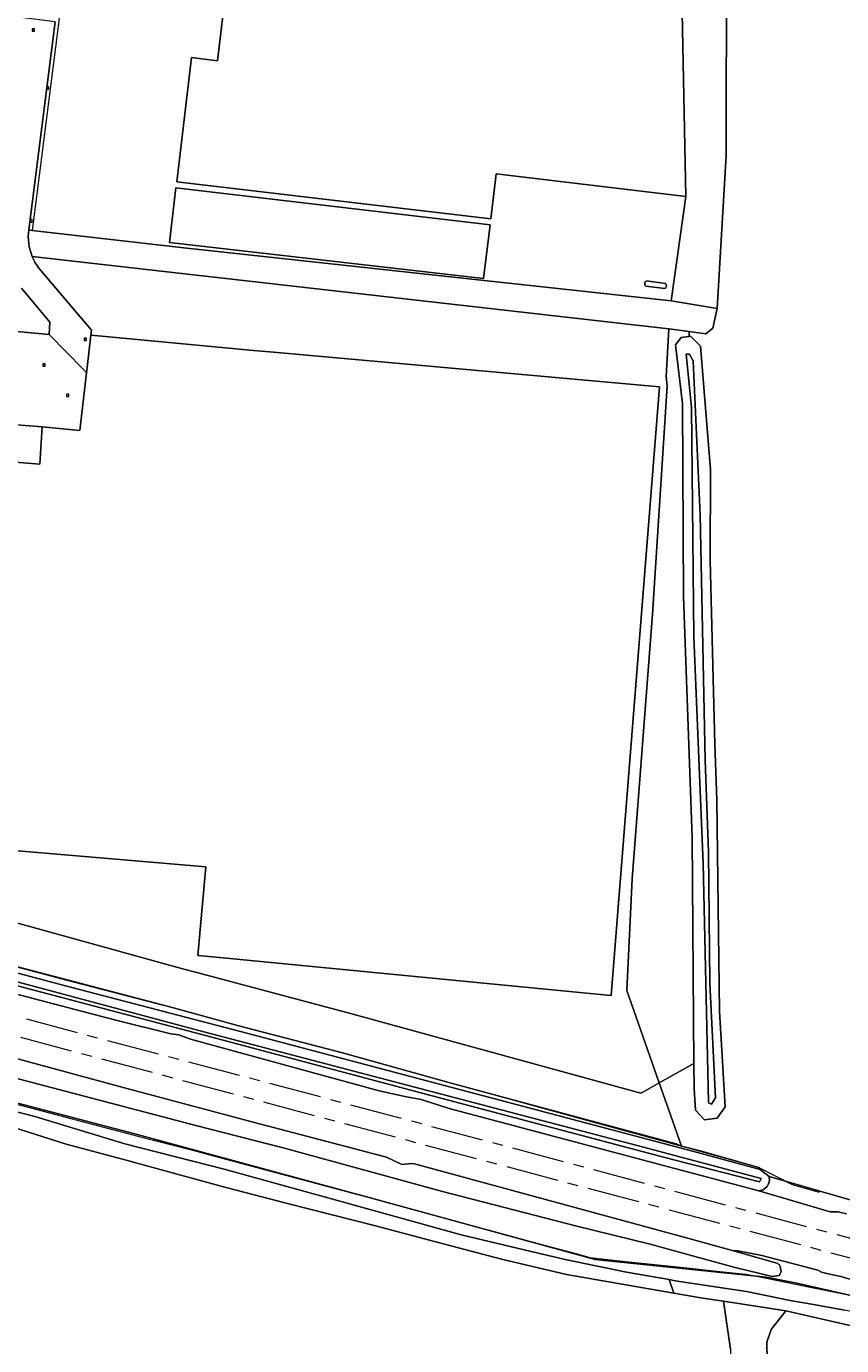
# Model space of a CAD drawing. Header units: metres. Extents: x 168032 to 180145, y 382923 to 399665.
# Tile 51 of 256: x 177701 to 177856, y 386612 to 386864. Entities that reach past the tile are written whole.
import ezdxf
from ezdxf.enums import TextEntityAlignment as Align

# ---------------------------------------------------------------- set-up
doc = ezdxf.new("R2010")
doc.units = ezdxf.units.M
doc.linetypes.add('AM-AS', pattern=[16, 10, -2, 2, -2])
doc.layers.get('0').update_dxf_attribs({"color": 8, "lineweight": 18})
for name, color, linetype, lineweight in [('B-WE-AM-AS_SPOOR-G', 8, 'AM-AS', 18), ('B-WE-GR-BEPLANTING_CULTUUR_BOSPLANTSOEN-GV', 8, 'Continuous', 18), ('B-WE-GR-BOUWLAND-GV', 8, 'Continuous', 18), ('B-WE-GR-GRAS-GV', 8, 'Continuous', 18), ('B-WE-IE-TERREINAFSCHEIDING_KUNSTMATIG_HEKWERK-G', 8, 'IE-TERREINAFSCHEIDING-KUNSTMATIG', 18), ('B-WE-OG-BEBOUWING-GV', 8, 'Continuous', 18), ('B-WE-OG-BEBOUWING_OPSLAGTANK-GV', 8, 'Continuous', 18), ('B-WE-OG-TERREIN_CULTUURSCHEIDING-GV', 8, 'Continuous', 18), ('B-WE-OG-TERREIN_ERF-GV', 8, 'Continuous', 18), ('B-WE-OG-WATER_GREPPEL-GV', 8, 'Continuous', 18), ('B-WE-OG-WATER_SLOOT-GV', 8, 'Continuous', 18), ('B-WE-OG-WEG-GV', 8, 'Continuous', 18), ('B-WE-RI-GWA_KOLK-S', 8, 'Continuous', 18), ('B-WE-RI-GWA_RIOOLPUT-S', 8, 'Continuous', 18), ('B-WE-VH-VERHARDING_BETONSTRAATSTEEN-GV', 8, 'Continuous', 18), ('B-WE-VH-VERHARDING_FUNDERING_ZAND-GV', 8, 'Continuous', 18), ('B-WE-VH-VERHARDING_HALFVERHARDING-GV', 8, 'Continuous', 18)]:
    doc.layers.add(name, color=color, linetype=linetype, lineweight=lineweight)
doc.styles.add('NLCS-ISO', font='NLCS-ISO.ttf')
doc.linetypes.add('IE-TERREINAFSCHEIDING-KUNSTMATIG', pattern='A,4,[82,NLCS.SHX,S=0.75,R=90,X=0,Y=0],4,-2', length=10)

# ---------------------------------------------------------------- blocks, each defined once
blk = doc.blocks.new('SRI-KOLK-SO')
at = {"color": 0, "linetype": 'ByBlock', "lineweight": 18}
blk.add_lwpolyline([(-1.125, -1.125), (1.125, -1.125), (1.125, 1.125), (-1.125, 1.125)], close=True, dxfattribs=at)
at = {"color": 0, "linetype": 'ByBlock', "lineweight": 18, "style": 'NLCS-ISO'}
blk.add_text('k', height=1.5, dxfattribs=at).set_placement((0, 0), align=Align.MIDDLE_CENTER)
blk = doc.blocks.new('SRI-PUT_INSPECTIEPUT_RIOOLPUT-SO')
at = {"color": 0, "linetype": 'ByBlock', "lineweight": 18}
blk.add_lwpolyline([(-1.1, -1.1), (1.1, -1.1), (1.1, 1.1), (-1.1, 1.1)], close=True, dxfattribs=at)
at = {"color": 0, "linetype": 'ByBlock', "lineweight": 18, "style": 'NLCS-ISO'}
blk.add_text('r', height=1.5, dxfattribs=at).set_placement((0, 0.3), align=Align.MIDDLE_CENTER)

msp = doc.modelspace()

# ---------------------------------------------------------------- linework, layer by layer
at = {"layer": 'B-WE-AM-AS_SPOOR-G', "flags": 128}
for points in [[(179380.56, 386227.897), (179280.691, 386254.427), (179197.292, 386276.742), (179117.295, 386297.84), (178883.939, 386359.862), (178789.488, 386385.042), (178650.786, 386421.814), (177949.796, 386608.25), (177899.355, 386621.742), (177883.661, 386625.83), (177761.716, 386658.41), (177677.272, 386680.748), (177510.328, 386725.152), (177475.793, 386734.204), (177443.681, 386742.369), (177422.648, 386747.621), (177396.256, 386754.087), (177344.301, 386766.36), (177314.281, 386773.123), (177290.142, 386778.42), (177251.997, 386786.543), (177200.815, 386797.094), (177161.929, 386805.309), (177142.85, 386809.451), (177111.721, 386816.433)], [(179379.452, 386224.445), (179036.882, 386315.605), (178542.27, 386447.026), (178266.985, 386520.332), (178071.45, 386572.173), (178007.591, 386589.22), (177824.506, 386637.819), (177536.111, 386714.539), (177467.167, 386732.554), (177418.083, 386744.814), (177377.577, 386754.585), (177342.082, 386762.874), (177296.806, 386772.956), (177249.869, 386782.919), (177171.875, 386799.144), (177140.68, 386805.872), (177110.886, 386812.66)]]:
    msp.add_lwpolyline(points, dxfattribs=at)
at = {"layer": 'B-WE-GR-BEPLANTING_CULTUUR_BOSPLANTSOEN-GV'}
for points in [[(177701.298, 386825.172, 0.1295978), (177701.979, 386820.074)], [(177701.979, 386820.074, 0.0779283), (177703.601, 386817.408)]]:
    msp.add_lwpolyline(points, format="xyb", dxfattribs=at)
at = {"layer": 'B-WE-GR-BEPLANTING_CULTUUR_BOSPLANTSOEN-GV', "flags": 128}
for points in [[(177730.892, 386821.722), (177701.93, 386825.063), (177701.298, 386825.172)], [(177628.198, 386712.683), (177632.3, 386711.363), (177730.895, 386684.069), (177733.146, 386683.468), (177762, 386675.772), (177818.111, 386660.391), (177818.611, 386660.671), (177821.617, 386662.357), (177815.443, 386680.004), (177816.472, 386701.304), (177820.304, 386751.787), (177823.131, 386795.332), (177822.958, 386797.165), (177823.463, 386806.255), (177701.979, 386820.074)], [(177696.624, 386820.65), (177686.202, 386821.771), (177682.86, 386808.19), (177632.459, 386813.398), (177630.016, 386787.269), (177629.941, 386786.443), (177703.438, 386780.416), (177703.876, 386787.542)], [(177701.979, 386820.074), (177823.463, 386806.255), (177827.328, 386805.75), (177830.493, 386805.336), (177831.846, 386806.395), (177832.69, 386810.177), (177823.91, 386811.643), (177730.892, 386821.722)], [(177703.601, 386817.408), (177713.252, 386806.011), (177713.147, 386805.094), (177715.25, 386804.894), (177744.175, 386802.144), (177748.035, 386801.797), (177821.643, 386795.185), (177812.47, 386679.028), (177811.054, 386679.166), (177737.085, 386686.359), (177733.597, 386686.698), (177735.107, 386703.604), (177628.198, 386712.683)], [(177703.876, 386787.542), (177703.117, 386787.601), (177677.621, 386789.587), (177677.698, 386790.436), (177678.126, 386795.163), (177676.442, 386796.125), (177676.914, 386801.335), (177678.769, 386802.267), (177679.251, 386807.596), (177705.176, 386805.216), (177705.34, 386807.56), (177699.911, 386814.011)], [(177883.331, 386610.256), (177845.787, 386618.878), (177843.004, 386615.302), (177842.177, 386612.896), (177842.183, 386609.566), (177847.394, 386593.944), (177862.643, 386476.317)]]:
    msp.add_lwpolyline(points, dxfattribs=at)
msp.add_lwpolyline([(177826.266, 386755.189), (177826.038, 386792.017), (177824.697, 386803.229), (177825.825, 386804.595), (177827.319, 386804.811), (177827.328, 386805.75), (177823.463, 386806.255), (177822.958, 386797.165), (177823.131, 386795.332), (177820.304, 386751.787), (177816.472, 386701.304), (177815.443, 386680.004), (177821.617, 386662.357), (177828.23, 386666.066), (177827.904, 386709.192)], close=True, dxfattribs=at)
at = {"layer": 'B-WE-GR-BOUWLAND-GV', "flags": 128}
msp.add_lwpolyline([(177835.2, 386611.512), (177833.847, 386620.667), (177829.944, 386621.252), (177824.392, 386622.225), (177803.916, 386625.787), (177791.516, 386628.734), (177778.722, 386632.101), (177767.47, 386635.089), (177750.709, 386639.321), (177739.189, 386642.328), (177730.325, 386644.739), (177719.218, 386647.813), (177708.431, 386650.669), (177695.44, 386654.815), (177691.216, 386655.886), (177681.354, 386596.882)], dxfattribs=at)
at = {"layer": 'B-WE-GR-GRAS-GV', "flags": 128}
msp.add_lwpolyline([(177623.355, 386713.977), (177628.198, 386712.683), (177735.107, 386703.604), (177733.597, 386686.698), (177737.085, 386686.359), (177811.054, 386679.166), (177812.47, 386679.028), (177821.643, 386795.185), (177748.035, 386801.797), (177744.175, 386802.144), (177715.25, 386804.894), (177713.147, 386805.094), (177712.44, 386798.897), (177712.323, 386797.874), (177711.065, 386786.863), (177703.876, 386787.542), (177703.438, 386780.416), (177629.941, 386786.443), (177623.6, 386716.68)], close=True, dxfattribs=at)
for points in [[(177659.054, 386693.999), (177708.308, 386680.884), (177742.918, 386671.813), (177828.918, 386649.052), (177840.85, 386645.844), (177840.646, 386646.188), (177829.413, 386649.356), (177825.841, 386650.287), (177824.835, 386650.725), (177781.922, 386662.312), (177761.178, 386668.09), (177741.169, 386673.325), (177728.927, 386676.709), (177708.583, 386681.954), (177689.603, 386686.957)], [(177861.064, 386624.024), (177856.268, 386625.387), (177853.821, 386625.878), (177852.603, 386626.234), (177851.884, 386626.599), (177841.21, 386629.42), (177836.608, 386630.305), (177835.762, 386630.279), (177844.025, 386627.947), (177844.499, 386627.675), (177844.712, 386627.336), (177844.877, 386626.264), (177844.521, 386625.592), (177843.176, 386625.384), (177836.09, 386627.124), (177829.832, 386628.809), (177819.868, 386631.551), (177805.658, 386635.092), (177780.23, 386641.619), (177749.869, 386649.964), (177733.213, 386654.239), (177685.661, 386666.661)], [(177687.031, 386661.65), (177721.544, 386652.604), (177766.687, 386640.36), (177809.387, 386628.652), (177841.998, 386625.277), (177847.9, 386624.1), (177858.511, 386621.706)], [(177874.759, 386635.193), (177842.575, 386644.457), (177842.639, 386643.671), (177842.467, 386643.096), (177842.192, 386642.566), (177841.417, 386641.937), (177840.64, 386641.76), (177854.262, 386637.772), (177855.746, 386637.753), (177857.335, 386637.347)]]:
    msp.add_lwpolyline(points, dxfattribs=at)
at = {"layer": 'B-WE-IE-TERREINAFSCHEIDING_KUNSTMATIG_HEKWERK-G', "flags": 128}
for points in [[(177705.625, 386867.289), (177707.303, 386867.05), (177701.93, 386825.063)], [(177826.68, 386831.509), (177823.91, 386811.643), (177730.892, 386821.722), (177701.93, 386825.063)], [(177121.174, 386804.144), (177121.591, 386804.048), (177119.739, 386795.938), (177126.882, 386794.364), (177131.77, 386793.311), (177144.044, 386790.702), (177152.924, 386788.775), (177160.274, 386787.222), (177170.032, 386785.18), (177174.924, 386784.127), (177187.138, 386781.582), (177192.089, 386780.553), (177199.383, 386778.996), (177211.575, 386776.45), (177218.943, 386774.897), (177228.803, 386772.833), (177236.139, 386771.382), (177242.045, 386770.07), (177246.889, 386769.05), (177258.775, 386766.532), (177268.531, 386764.445), (177275.859, 386762.899), (177283.261, 386761.357), (177302.778, 386757.253), (177315.038, 386754.694), (177324.83, 386752.65), (177337.017, 386749.962), (177345.923, 386747.927), (177358.079, 386745.26), (177370.542, 386742.452), (177377.64, 386740.886), (177394.694, 386737.136), (177404.426, 386734.905), (177414.179, 386732.68), (177423.956, 386730.433), (177431.279, 386728.758), (177438.609, 386727.09), (177448.345, 386724.863), (177458.199, 386722.602), (177465.43, 386720.974), (177482.516, 386717.103), (177497.174, 386713.775), (177506.955, 386711.673), (177514.24, 386709.971), (177521.552, 386708.207), (177528.871, 386706.362), (177536.116, 386704.485), (177542.391, 386702.777), (177549.653, 386700.807), (177564.074, 386696.905), (177571.314, 386694.937), (177585.739, 386691.006), (177593.007, 386689.028), (177597.799, 386687.731), (177600.244, 386687.046), (177607.461, 386685.091), (177619.557, 386681.804), (177624.416, 386680.449), (177623.754, 386678.004), (177630.385, 386676.277), (177632.829, 386675.709), (177637.626, 386674.351), (177659.381, 386668.635), (177673.841, 386664.846), (177683.482, 386662.322), (177685.965, 386661.688), (177693.199, 386659.798), (177705.239, 386656.639), (177712.465, 386654.711), (177722.125, 386652.196), (177731.844, 386649.672), (177741.271, 386647.158), (177766.687, 386640.36), (177769.686, 386639.5), (177793.844, 386632.949), (177798.711, 386631.643), (177805.935, 386629.707), (177808.349, 386629.032), (177815.79, 386628.207), (177825.709, 386627.162), (177833.186, 386626.353), (177838.119, 386625.849), (177840.571, 386625.37), (177845.446, 386624.361), (177850.411, 386623.382), (177857.724, 386621.932), (177882.25, 386615.35), (177884.302, 386614.82), (177898.647, 386611.111), (177899.79, 386610.815), (177905.59, 386609.111), (177906.698, 386608.841), (177915.275, 386606.525), (177927.651, 386603.226), (177932.156, 386602.032), (177934.222, 386600.64), (177936.593, 386599.894), (177941.39, 386598.561), (177966.333, 386591.706), (177972.69, 386589.936), (177982.305, 386587.258), (177999.2, 386582.648), (178008.978, 386579.945), (178009.664, 386582.3), (178019.564, 386579.794), (178038.895, 386574.713), (178087.17, 386561.719), (178103.992, 386557.211), (178113.574, 386554.641), (178125.675, 386551.362), (178152.443, 386544.142), (178195.903, 386532.567), (178254.02, 386517.024), (178258.661, 386515.697), (178287.571, 386507.886), (178299.59, 386504.596), (178323.701, 386498.059), (178338.26, 386494.223), (178350.249, 386490.992), (178362.329, 386487.805), (178381.716, 386482.7), (178415.334, 386473.724), (178427.436, 386470.532), (178439.504, 386467.329), (178461.185, 386461.551), (178480.441, 386456.452), (178499.74, 386451.369), (178514.192, 386447.565), (178528.616, 386443.799), (178543.131, 386440.025), (178552.794, 386437.52), (178564.882, 386434.404), (178579.417, 386430.703), (178596.196, 386426.241), (178632.387, 386416.44), (178661.24, 386408.616), (178680.553, 386403.369), (178680.209, 386402.374), (178692.351, 386399.241), (178702.021, 386396.711), (178714.128, 386393.601), (178723.783, 386391.089), (178733.483, 386388.588), (178745.543, 386385.461), (178752.776, 386383.573), (178762.473, 386381.037), (178767.337, 386379.781), (178776.988, 386377.304), (178786.665, 386374.781), (178793.909, 386372.898), (178803.596, 386370.35), (178813.265, 386367.852), (178822.913, 386365.328), (178835.022, 386362.198), (178847.134, 386359.029), (178859.204, 386355.879), (178866.441, 386353.99), (178873.739, 386352.111), (178885.836, 386348.965), (178897.916, 386345.794), (178905.136, 386343.926), (178910.003, 386342.643), (178917.191, 386340.65), (178924.431, 386338.552), (178934.017, 386335.763), (178945.961, 386332.311), (178965.166, 386326.757), (178977.166, 386323.252), (178986.778, 386320.446), (178993.994, 386318.503), (179037.358, 386307.297), (179042.405, 386305.978), (179044.9, 386306.45)], [(177737.085, 386686.359), (177811.054, 386679.166), (177812.47, 386679.028), (177821.643, 386795.185), (177748.035, 386801.797)], [(177737.085, 386686.359), (177811.054, 386679.166), (177812.47, 386679.028), (177821.643, 386795.185), (177748.035, 386801.797)], [(177852.201, 386641.401), (177847.033, 386642.865), (177840.544, 386646.195), (177824.143, 386650.751), (177809.891, 386654.587), (177781.922, 386662.312), (177778.668, 386663.163), (177761.178, 386668.09), (177741.169, 386673.325), (177728.927, 386676.709), (177708.918, 386681.951), (177689.603, 386686.957), (177668.383, 386692.399), (177659.471, 386694.754), (177613.822, 386706.93), (177610.825, 386707.712), (177550.345, 386723.609), (177528.869, 386729.249), (177514.357, 386733.082), (177515.023, 386735.53), (177510.241, 386736.946), (177507.833, 386737.734), (177505.438, 386738.429), (177490.971, 386742.272), (177481.302, 386744.879), (177471.646, 386747.426), (177462.003, 386750.013), (177443.25, 386755.008), (177433.615, 386757.592), (177423.943, 386760.118), (177414.22, 386762.643), (177404.466, 386765.159), (177392.429, 386768.254), (177387.895, 386769.473), (177371.179, 386774.045), (177349.551, 386779.796), (177323.073, 386786.815), (177310.044, 386790.165)], [(177840.85, 386645.844), (177842.575, 386644.457), (177874.759, 386635.193), (177883.46, 386632.574), (177899.078, 386628.521), (177899.984, 386628.286), (177905.114, 386627.073), (177918.538, 386623.958), (177920.891, 386623.463), (177921.195, 386623.399), (177922.147, 386623.399), (177922.33, 386623.399), (177922.44, 386623.603)]]:
    msp.add_lwpolyline(points, dxfattribs=at)
at = {"layer": 'B-WE-OG-BEBOUWING-GV', "flags": 128}
msp.add_lwpolyline([(177739.656, 386902.089), (177731.471, 386902.997), (177729.484, 386886.086), (177732.721, 386885.696), (177732.502, 386883.917), (177729.088, 386881.187), (177731.384, 386878.273), (177739.67, 386877.274), (177737.298, 386857.452), (177732.339, 386858.033), (177729.538, 386834.324), (177789.478, 386827.243), (177790.493, 386835.829), (177826.68, 386831.509), (177825.508, 386892.248)], dxfattribs=at)
msp.add_lwpolyline([(177789.335, 386826.135), (177729.407, 386833.214), (177728.171, 386822.751), (177788.109, 386815.858)], close=True, dxfattribs=at)
at = {"layer": 'B-WE-OG-BEBOUWING_OPSLAGTANK-GV'}
for points in [[(177819.163, 386815.421, 0.500496), (177819.033, 386814.43)], [(177822.674, 386813.952, 0.4998705), (177822.804, 386814.944)]]:
    msp.add_lwpolyline(points, format="xyb", dxfattribs=at)
at = {"layer": 'B-WE-OG-BEBOUWING_OPSLAGTANK-GV', "flags": 128}
for points in [[(177822.804, 386814.944), (177819.163, 386815.421)], [(177819.033, 386814.43), (177822.674, 386813.952)]]:
    msp.add_lwpolyline(points, dxfattribs=at)
at = {"layer": 'B-WE-OG-TERREIN_CULTUURSCHEIDING-GV', "flags": 128}
msp.add_lwpolyline([(177733.146, 386683.468), (177730.895, 386684.069), (177632.3, 386711.363), (177628.198, 386712.683), (177629.191, 386707.836), (177631.674, 386702.537), (177632.577, 386702.229), (177636.112, 386701.308), (177646.041, 386698.628), (177668.383, 386692.399), (177689.603, 386686.957), (177708.583, 386681.954), (177728.927, 386676.709), (177741.169, 386673.325), (177761.178, 386668.09), (177781.922, 386662.312), (177824.835, 386650.725), (177825.841, 386650.287), (177824.187, 386655.014), (177821.617, 386662.357), (177818.611, 386660.671), (177818.111, 386660.391), (177762, 386675.772)], close=True, dxfattribs=at)
for points in [[(177680.627, 386661.512), (177702.484, 386655.917), (177719.624, 386650.695), (177738.599, 386645.873), (177757.959, 386640.554), (177783.791, 386633.358), (177795.82, 386630.46), (177803.636, 386628.673), (177815.372, 386626.203), (177823.488, 386624.799), (177824.665, 386624.595), (177838.244, 386622.515), (177846.572, 386620.845), (177851.045, 386620.031), (177856.966, 386618.954)], [(177858.511, 386621.706), (177847.9, 386624.1), (177841.998, 386625.277), (177809.387, 386628.652), (177766.687, 386640.36), (177721.544, 386652.604), (177687.031, 386661.65)]]:
    msp.add_lwpolyline(points, dxfattribs=at)
at = {"layer": 'B-WE-OG-TERREIN_ERF-GV', "flags": 128}
for points in [[(177834.456, 386876.909), (177831.846, 386876.877), (177832.056, 386888.838), (177832.317, 386895.096), (177833.221, 386899.19), (177833.551, 386900.995), (177832.086, 386900.579), (177831.762, 386900.714), (177830.659, 386900.102), (177825.566, 386897.273), (177825.508, 386892.248), (177826.68, 386831.509), (177823.91, 386811.643), (177832.69, 386810.177), (177834.386, 386839.383)], [(177789.335, 386826.135), (177788.109, 386815.858), (177728.171, 386822.751), (177729.407, 386833.214)]]:
    msp.add_lwpolyline(points, close=True, dxfattribs=at)
for points in [[(177706.33, 386864.88), (177701.298, 386825.172), (177701.93, 386825.063), (177730.892, 386821.722), (177823.91, 386811.643), (177826.68, 386831.509), (177790.493, 386835.829), (177789.478, 386827.243), (177729.538, 386834.324), (177732.339, 386858.033), (177737.298, 386857.452), (177739.67, 386877.274)], [(177819.163, 386815.421), (177822.804, 386814.944)], [(177822.674, 386813.952), (177819.033, 386814.43)]]:
    msp.add_lwpolyline(points, dxfattribs=at)
at = {"layer": 'B-WE-OG-TERREIN_ERF-GV'}
for points in [[(177819.033, 386814.43, -0.500496), (177819.163, 386815.421)], [(177822.804, 386814.944, -0.4998705), (177822.674, 386813.952)]]:
    msp.add_lwpolyline(points, format="xyb", dxfattribs=at)
at = {"layer": 'B-WE-OG-WATER_GREPPEL-GV', "flags": 128}
msp.add_lwpolyline([(177685.661, 386666.661), (177733.213, 386654.239), (177749.869, 386649.964), (177780.23, 386641.619), (177805.658, 386635.092), (177819.868, 386631.551), (177829.832, 386628.809), (177836.09, 386627.124), (177843.176, 386625.384), (177844.521, 386625.592), (177844.877, 386626.264), (177844.712, 386627.336), (177844.499, 386627.675), (177844.025, 386627.947), (177835.762, 386630.279), (177828.634, 386632.291), (177774.912, 386646.888), (177774.307, 386646.943), (177772.511, 386646.794), (177769.57, 386648.185), (177744.144, 386654.848), (177719.324, 386661.457), (177694.915, 386668.06)], dxfattribs=at)
at = {"layer": 'B-WE-OG-WATER_SLOOT-GV', "flags": 128}
for points in [[(177834.178, 386657.756), (177833.093, 386676.03), (177832.871, 386695.944), (177832.612, 386716.346), (177832.251, 386727.013), (177831.338, 386762.096), (177831.385, 386779.402), (177829.514, 386802.956), (177827.561, 386804.846), (177827.319, 386804.811), (177825.825, 386804.595), (177824.697, 386803.229), (177826.038, 386792.017), (177826.266, 386755.189), (177827.904, 386709.192), (177828.23, 386666.066), (177828.266, 386661.295), (177828.551, 386657.17), (177830.233, 386655.298), (177832.681, 386655.636)], [(177831.066, 386658.506), (177831.009, 386658.736), (177830.02, 386704.207), (177828.197, 386747.507), (177827.754, 386791.237), (177826.726, 386801.438), (177827.389, 386801.446), (177828.086, 386800.153), (177829.425, 386770.787), (177830.386, 386723.954), (177831.026, 386706.421), (177831.253, 386681.391), (177832.349, 386659.486), (177831.58, 386658.305)], [(177830.386, 386723.954), (177829.425, 386770.787), (177828.086, 386800.153), (177827.389, 386801.446), (177826.726, 386801.438), (177827.754, 386791.237), (177828.197, 386747.507), (177830.02, 386704.207), (177831.009, 386658.736), (177831.066, 386658.506), (177831.58, 386658.305), (177832.349, 386659.486), (177831.253, 386681.391), (177831.026, 386706.421)], [(177532.274, 386725.46), (177532.374, 386725.694), (177532.601, 386725.797), (177533.272, 386725.604), (177566.032, 386716.725), (177600.133, 386707.684), (177632.545, 386699.293), (177668.651, 386689.623), (177699.104, 386681.642), (177733.759, 386672.353), (177818.641, 386650.107), (177841.044, 386644.132), (177840.77, 386643.48), (177822.666, 386648.122), (177776.094, 386660.431), (177736.217, 386671.088), (177592.923, 386708.953), (177532.696, 386725.151)], [(177532.274, 386725.46), (177532.696, 386725.151), (177592.923, 386708.953), (177736.217, 386671.088), (177776.094, 386660.431), (177822.666, 386648.122), (177840.77, 386643.48), (177841.044, 386644.132), (177818.641, 386650.107), (177733.759, 386672.353), (177699.104, 386681.642), (177668.651, 386689.623), (177632.545, 386699.293), (177600.133, 386707.684), (177566.032, 386716.725), (177533.272, 386725.604), (177532.601, 386725.797), (177532.374, 386725.694)]]:
    msp.add_lwpolyline(points, close=True, dxfattribs=at)
msp.add_lwpolyline([(177651.148, 386691.833), (177717.951, 386674.325), (177728.417, 386671.685), (177729.918, 386671.499), (177732.188, 386670.697), (177768.146, 386660.86), (177773.418, 386659.685), (177776.175, 386659.169), (177781.513, 386657.46), (177840.64, 386641.76), (177841.417, 386641.937), (177842.192, 386642.566), (177842.467, 386643.096), (177842.639, 386643.671), (177842.575, 386644.457), (177840.85, 386645.844), (177828.918, 386649.052), (177742.918, 386671.813), (177708.308, 386680.884), (177659.054, 386693.999)], dxfattribs=at)
at = {"layer": 'B-WE-OG-WEG-GV', "flags": 128}
for points in [[(177834.456, 386876.909), (177834.386, 386839.383), (177832.69, 386810.177), (177831.846, 386806.395), (177830.493, 386805.336), (177827.328, 386805.75), (177827.319, 386804.811), (177827.561, 386804.846), (177829.514, 386802.956), (177831.385, 386779.402), (177831.338, 386762.096), (177832.251, 386727.013), (177832.612, 386716.346), (177832.871, 386695.944), (177833.093, 386676.03), (177834.178, 386657.756), (177832.681, 386655.636), (177830.233, 386655.298), (177828.551, 386657.17), (177828.266, 386661.295), (177828.23, 386666.066), (177821.617, 386662.357), (177824.187, 386655.014), (177825.841, 386650.287), (177829.413, 386649.356), (177840.646, 386646.188), (177840.85, 386645.844), (177842.575, 386644.457), (177874.759, 386635.193)], [(177862.643, 386476.317), (177847.394, 386593.944), (177842.183, 386609.566), (177842.177, 386612.896), (177843.004, 386615.302), (177845.787, 386618.878), (177833.847, 386620.667), (177835.2, 386611.512), (177835.032, 386603.166), (177836.047, 386604.403), (177837.77, 386605.049), (177838.699, 386605.054), (177839.595, 386602.43), (177843.03, 386583.31), (177850.281, 386535.354), (177855.937, 386495.144), (177862.787, 386444.665)]]:
    msp.add_lwpolyline(points, dxfattribs=at)
at = {"layer": 'B-WE-VH-VERHARDING_BETONSTRAATSTEEN-GV', "flags": 128}
for points in [[(177701.298, 386825.172), (177706.33, 386864.88), (177696.806, 386866.095), (177687.21, 386867.32), (177680.161, 386869.04)], [(177699.911, 386814.011), (177705.34, 386807.56), (177705.176, 386805.216), (177711.732, 386798.481), (177712.323, 386797.874), (177712.44, 386798.897), (177713.147, 386805.094), (177713.252, 386806.011), (177703.601, 386817.408)]]:
    msp.add_lwpolyline(points, dxfattribs=at)
at = {"layer": 'B-WE-VH-VERHARDING_BETONSTRAATSTEEN-GV'}
for points in [[(177701.979, 386820.074, -0.1295978), (177701.298, 386825.172)], [(177703.601, 386817.408, -0.0779283), (177701.979, 386820.074)]]:
    msp.add_lwpolyline(points, format="xyb", dxfattribs=at)
at = {"layer": 'B-WE-VH-VERHARDING_BETONSTRAATSTEEN-GV', "flags": 128}
msp.add_lwpolyline([(177677.698, 386790.436), (177677.621, 386789.587), (177703.117, 386787.601), (177703.876, 386787.542), (177711.065, 386786.863), (177712.323, 386797.874), (177711.732, 386798.481), (177705.176, 386805.216), (177679.251, 386807.596), (177678.769, 386802.267), (177676.914, 386801.335), (177676.442, 386796.125), (177678.126, 386795.163)], close=True, dxfattribs=at)
at = {"layer": 'B-WE-VH-VERHARDING_FUNDERING_ZAND-GV', "flags": 128}
msp.add_lwpolyline([(177695.44, 386654.815), (177708.431, 386650.669), (177719.218, 386647.813), (177730.325, 386644.739), (177739.189, 386642.328), (177750.709, 386639.321), (177767.47, 386635.089), (177778.722, 386632.101), (177791.516, 386628.734), (177803.916, 386625.787), (177824.392, 386622.225), (177823.488, 386624.799), (177815.372, 386626.203), (177803.636, 386628.673), (177795.82, 386630.46), (177783.791, 386633.358), (177757.959, 386640.554), (177738.599, 386645.873), (177719.624, 386650.695), (177702.484, 386655.917), (177680.627, 386661.512)], dxfattribs=at)
msp.add_lwpolyline([(177823.488, 386624.799), (177824.392, 386622.225), (177829.944, 386621.252), (177833.847, 386620.667), (177845.787, 386618.878), (177883.331, 386610.256), (177892.016, 386608.019), (177915.559, 386601.958), (177918.409, 386601.157), (177918.599, 386601.047), (177934.3, 386595.846), (177935.553, 386595.593), (177935.039, 386598.828), (177919.358, 386604.049), (177898.735, 386609.26), (177884.372, 386612.885), (177876.675, 386614.765), (177870.309, 386616.233), (177856.966, 386618.954), (177851.045, 386620.031), (177846.572, 386620.845), (177838.244, 386622.515), (177824.665, 386624.595)], close=True, dxfattribs=at)
at = {"layer": 'B-WE-VH-VERHARDING_HALFVERHARDING-GV', "flags": 128}
for points in [[(177857.335, 386637.347), (177855.746, 386637.753), (177854.262, 386637.772), (177840.64, 386641.76), (177781.513, 386657.46), (177776.175, 386659.169), (177773.418, 386659.685), (177768.146, 386660.86), (177732.188, 386670.697), (177729.918, 386671.499), (177728.417, 386671.685), (177717.951, 386674.325), (177651.148, 386691.833)], [(177694.915, 386668.06), (177719.324, 386661.457), (177744.144, 386654.848), (177769.57, 386648.185), (177772.511, 386646.794), (177774.307, 386646.943), (177774.912, 386646.888), (177828.634, 386632.291), (177835.762, 386630.279), (177836.608, 386630.305), (177841.21, 386629.42), (177851.884, 386626.599), (177852.603, 386626.234), (177853.821, 386625.878), (177856.268, 386625.387), (177861.064, 386624.024)]]:
    msp.add_lwpolyline(points, dxfattribs=at)

# ---------------------------------------------------------------- block references
at = {"layer": 'B-WE-RI-GWA_KOLK-S', "xscale": 0.2, "yscale": 0.2, "zscale": 0.2}
for p in [(177704.93, 386852.243), (177701.716, 386826.886), (177704.203, 386799.367), (177708.736, 386793.57)]:
    msp.add_blockref('SRI-KOLK-SO', p, dxfattribs=at)
at = {"layer": 'B-WE-RI-GWA_RIOOLPUT-S', "xscale": 0.2, "yscale": 0.2, "zscale": 0.2}
for p in [(177702.163, 386863.338), (177702.202, 386863.29), (177712.112, 386804.258)]:
    msp.add_blockref('SRI-PUT_INSPECTIEPUT_RIOOLPUT-SO', p, dxfattribs=at)

doc.saveas('drawing.dxf')
